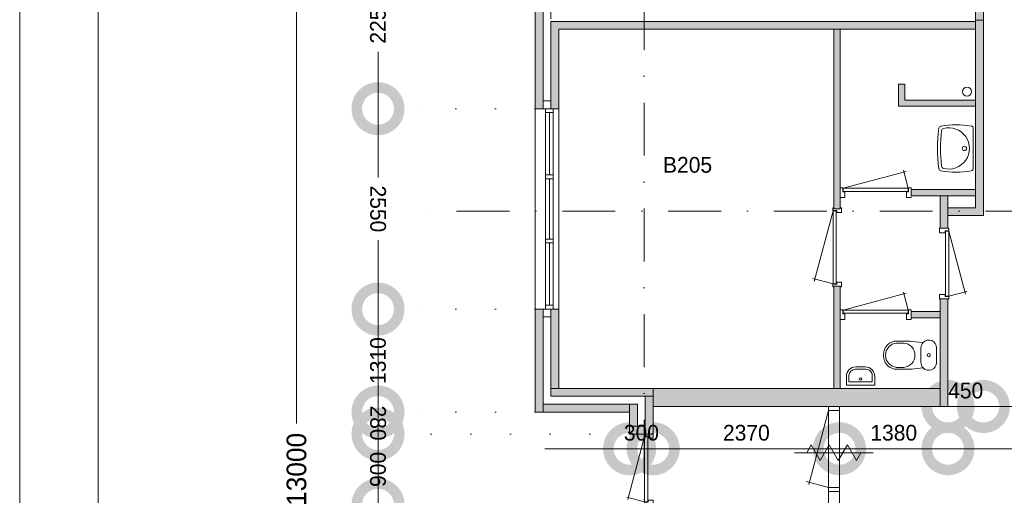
# Model space of a CAD drawing. Header units: millimetres. Extents: x -8493 to 75607, y -19302 to 56340.
# Tile 14 of 40: x -8493 to 4031, y 9078 to 15130. Entities that reach past the tile are written whole.
import ezdxf
from ezdxf.enums import TextEntityAlignment as Align

# ---------------------------------------------------------------- set-up
doc = ezdxf.new("R2010")
doc.units = ezdxf.units.MM
doc.header["$PDMODE"] = 3
doc.header["$PDSIZE"] = 1
doc.linetypes.add('DGN1', pattern=[504.6, 0, -504.6])
doc.linetypes.add('DGN4', pattern=[1345.6, 672.8, -336.4, 0, -336.4])
for name, color, linetype in [('1', 7, 'Continuous'), ('12', 7, 'Continuous'), ('16', 7, 'Continuous'), ('17', 7, 'Continuous'), ('30', 7, 'Continuous'), ('31', 7, 'Continuous'), ('32', 7, 'Continuous'), ('33', 7, 'Continuous'), ('40', 7, 'Continuous'), ('48', 7, 'Continuous'), ('56', 7, 'Continuous'), ('58', 7, 'Continuous'), ('62', 7, 'Continuous')]:
    doc.layers.add(name, color=color, linetype=linetype)
doc.styles.add('dgn003', font='dgn003.shx')
doc.styles.get("Standard").update_dxf_attribs({"font": 'arial.ttf'})
doc.dimstyles.get("Standard").update_dxf_attribs({"dimtxt": 0.18, "dimasz": 0.18, "dimexe": 0.18, "dimexo": 0.0625, "dimgap": 0.09, "dimtad": 0, "dimtih": 1, "dimtoh": 1, "dimdec": 4, "dimzin": 0, "dimdsep": 46, "dimtxsty": 'Standard', "dimcen": 0.09, "dimadec": 0, "dimazin": 0, "dimtfac": 1, "dimtdec": 4, "dimtofl": 0, "dimtmove": 0, "dimatfit": 3, "dimfxl": 1, "dimtolj": 1, "dimtzin": 0, "dimarcsym": 0})

# ---------------------------------------------------------------- blocks, each defined once
blk = doc.blocks.new('_Open30')
at = {"color": 0, "linetype": 'ByBlock', "lineweight": -2}
for p, q in [((-1, 0.268), (0, 0)), ((0, 0), (-1, -0.268)), ((0, 0), (-1, 0))]:
    blk.add_line(p, q, dxfattribs=at)
blk = doc.blocks.new('*D3847')
at = {"layer": '58', "color": 92, "linetype": 'Continuous', "lineweight": 0, "transparency": 16777216}
for p, q in [((-4721, 15908), (-5096, 15908)), ((-4721, 2908), (-5096, 2908))]:
    blk.add_line(p, q, dxfattribs=at)
at = {"layer": '58', "color": 3, "linetype": 'Continuous', "lineweight": 0, "transparency": 16777216}
for p, q in [((-4971, 15533), (-4971, 9991)), ((-4971, 3283), (-4971, 8825))]:
    blk.add_line(p, q, dxfattribs=at)
at = {"layer": 'Defpoints', "color": 0, "linetype": 'Continuous', "transparency": 16777216}
for p in [(-1935, 15908), (-4971, 2908), (-1935, 2908)]:
    blk.add_point(p, dxfattribs=at)
at = {"layer": '58', "color": 3, "linetype": 'Continuous', "lineweight": 0, "transparency": 16777216, "xscale": 375, "yscale": 375, "zscale": 375}
for p, rotation in [((-4971, 15908), 90), ((-4971, 2908), 270)]:
    blk.add_blockref('_Open30', p, dxfattribs=dict(at, rotation=rotation))
at = {"layer": '58', "color": 3, "linetype": 'Continuous', "lineweight": 0, "transparency": 16777216, "insert": (-4971, 9408), "char_height": 250, "attachment_point": 5, "rotation": 90, "style": 'dgn003'}
blk.add_mtext('\\A1;13000', dxfattribs=at)
blk = doc.blocks.new('WT0151')
at = {"layer": '40', "color": 7, "linetype": 'Continuous', "lineweight": 0}
blk.add_line((-20, 253), (-20, -253), dxfattribs=at)
blk.add_circle((-133, 0), 28.1, dxfattribs=at)
for centre, radius, start, end in [((1669, 0), 2144, 173.1425, 186.8575), ((-426, 252), 33, 100.3455, 173.1425), ((-236, -766), 1068, 79.7983, 100.5514), ((-392, 222), 33, 105.1333, 173.9582), ((-332, 0), 263, 254.8667, 105.1333), ((-53, 253), 33, 0, 79.9973), ((1707, 0), 2144, 173.9582, 186.0418), ((-392, -222), 33, 186.0418, 254.8667), ((-426, -252), 33, 186.8575, 259.6545), ((-236, 766), 1068, 259.4486, 280.2017), ((-53, -253), 33, 280.0027, 0)]:
    blk.add_arc(centre, radius, start, end, dxfattribs=at)
blk = doc.blocks.new('830R10154')
at = {"layer": '33', "color": 1, "linetype": 'Continuous', "lineweight": 0}
for p, q in [((108, 868), (322.82, 66.28)), ((108, 38), (336.87, 99.32))]:
    blk.add_line(p, q, dxfattribs=at)
at = {"layer": '33', "color": 92, "linetype": 'Continuous', "lineweight": 13, "true_color": 0x00e100, "flags": 128}
for points in [[(100, 906), (111, 906), (111, 871), (61, 871), (61, 846), (-11, 846), (-11, 906), (0, 906)], [(100, 0), (111, 0), (111, 35), (61, 35), (61, 60), (-11, 60), (-11, 0), (0, 0)]]:
    blk.add_lwpolyline(points, dxfattribs=at)
at = {"layer": '33', "color": 2, "linetype": 'Continuous', "lineweight": 13, "true_color": 0xf0f000, "flags": 128}
blk.add_lwpolyline([(108, 868), (108, 38), (68, 38), (68, 868), (108, 868)], dxfattribs=at)
blk = doc.blocks.new('CLOS0251')
at = {"layer": '40', "color": 7, "linetype": 'Continuous', "lineweight": 0}
for p, q in [((-528, 155), (-436, 155)), ((-670, 1), (-670, -1)), ((-220, 92), (-220, -93)), ((-528, -155), (-436, -155))]:
    blk.add_line(p, q, dxfattribs=at)
at = {"layer": '40', "color": 7, "linetype": 'Continuous', "lineweight": 0, "flags": 128}
for points in [[(-338, 176), (-192, 162), (-192, 162, -0.674333), (-20, 92), (-20, 92), (-20, -93), (-20, -93, -0.674333), (-192, -162), (-192, -162), (-338, -176), (-338, -176, -0.023285), (-431, -180), (-431, -180), (-525, -180), (-525, -180, -0.414214), (-695, -10), (-695, -10), (-695, 10), (-695, 10, -0.414214), (-525, 180), (-525, 180), (-431, 180), (-431, 180, -0.023285), (-338, 176)], [(-528, -155, -0.917521), (-528, 155)], [(-437, 155, -0.917514), (-437, -155)]]:
    blk.add_lwpolyline(points, format="xyb", dxfattribs=at)
at = {"layer": '40', "color": 7, "linetype": 'Continuous', "lineweight": 0}
blk.add_circle((-120, 0), 20, dxfattribs=at)
for centre, start, end in [((-120, 92), 135.9727, 180), ((-120, -93), 180, 224.0273)]:
    blk.add_arc(centre, 100, start, end, dxfattribs=at)
blk = doc.blocks.new('FT0151')
at = {"layer": '40', "color": 7, "linetype": 'Continuous', "lineweight": 0}
for p, q in [((-149, 65), (-149, 144)), ((180, 135), (180, 20)), ((180, 20), (-180, 20)), ((149, 65), (-149, 65))]:
    blk.add_line(p, q, dxfattribs=at)
at = {"layer": '40', "color": 7, "linetype": 'Continuous', "lineweight": 0, "flags": 128}
for points in [[(-60, 255), (60, 255)], [(-180, 20), (-180, 135)], [(-69, 224), (69, 224)], [(149, 144), (149, 65)]]:
    blk.add_lwpolyline(points, dxfattribs=at)
for points in [[(60, 255, -0.414214), (180, 135)], [(69, 224, -0.414214), (149, 144)]]:
    blk.add_lwpolyline(points, format="xyb", dxfattribs=at)
at = {"layer": '40', "color": 7, "linetype": 'Continuous', "lineweight": 0}
blk.add_circle((-1, 101), 15.1, dxfattribs=at)
for centre, radius in [((-60, 135), 120), ((-69, 144), 80)]:
    blk.add_arc(centre, radius, 90, 180, dxfattribs=at)
blk = doc.blocks.new('830R10155')
at = {"layer": '33', "color": 1, "linetype": 'Continuous', "lineweight": 0}
for p, q in [((-868, 108), (-66.28, 322.82)), ((-38, 108), (-99.32, 336.87))]:
    blk.add_line(p, q, dxfattribs=at)
at = {"layer": '33', "color": 92, "linetype": 'Continuous', "lineweight": 13, "true_color": 0x00e100, "flags": 128}
for points in [[(-906, 100), (-906, 111), (-871, 111), (-871, 61), (-846, 61), (-846, -11), (-906, -11), (-906, 0)], [(0, 100), (0, 111), (-35, 111), (-35, 61), (-60, 61), (-60, -11), (0, -11), (0, 0)]]:
    blk.add_lwpolyline(points, dxfattribs=at)
at = {"layer": '33', "color": 2, "linetype": 'Continuous', "lineweight": 13, "true_color": 0xf0f000, "flags": 128}
blk.add_lwpolyline([(-868, 108), (-38, 108), (-38, 68), (-868, 68), (-868, 108)], dxfattribs=at)
blk = doc.blocks.new('830R10156')
at = {"layer": '33', "color": 1, "linetype": 'Continuous', "lineweight": 0}
for p, q in [((-868, 108), (-66.28, 322.82)), ((-38, 108), (-99.32, 336.87))]:
    blk.add_line(p, q, dxfattribs=at)
at = {"layer": '33', "color": 92, "linetype": 'Continuous', "lineweight": 13, "true_color": 0x00e100, "flags": 128}
for points in [[(-906, 100), (-906, 111), (-871, 111), (-871, 61), (-846, 61), (-846, -11), (-906, -11), (-906, 0)], [(0, 100), (0, 111), (-35, 111), (-35, 61), (-60, 61), (-60, -11), (0, -11), (0, 0)]]:
    blk.add_lwpolyline(points, dxfattribs=at)
at = {"layer": '33', "color": 2, "linetype": 'Continuous', "lineweight": 13, "true_color": 0xf0f000, "flags": 128}
blk.add_lwpolyline([(-868, 108), (-38, 108), (-38, 68), (-868, 68), (-868, 108)], dxfattribs=at)
blk = doc.blocks.new('930L0952')
at = {"layer": '33', "color": 1, "linetype": 'Continuous', "lineweight": 0}
for p, q in [((-98, -38), (-338.7, -936.31)), ((-98, -968), (-353.44, -899.56))]:
    blk.add_line(p, q, dxfattribs=at)
at = {"layer": '33', "color": 92, "linetype": 'Continuous', "lineweight": 13, "true_color": 0x00e100, "flags": 128}
for points in [[(-90, 0), (-101, 0), (-101, -35), (-51, -35), (-51, -60), (11, -60), (11, 0), (0, 0)], [(-90, -1006), (-101, -1006), (-101, -971), (-51, -971), (-51, -946), (11, -946), (11, -1006), (0, -1006)]]:
    blk.add_lwpolyline(points, dxfattribs=at)
at = {"layer": '33', "color": 2, "linetype": 'Continuous', "lineweight": 13, "true_color": 0xf0f000, "flags": 128}
blk.add_lwpolyline([(-98, -968), (-98, -38), (-58, -38), (-58, -968), (-98, -968)], dxfattribs=at)
blk = doc.blocks.new('830L091')
at = {"layer": '33', "color": 1, "linetype": 'Continuous', "lineweight": 0}
for p, q in [((-98, -38), (-312.82, -839.72)), ((-98, -868), (-323.91, -807.47))]:
    blk.add_line(p, q, dxfattribs=at)
at = {"layer": '33', "color": 92, "linetype": 'Continuous', "lineweight": 13, "true_color": 0x00e100, "flags": 128}
for points in [[(-90, 0), (-101, 0), (-101, -35), (-51, -35), (-51, -60), (11, -60), (11, 0), (0, 0)], [(-90, -906), (-101, -906), (-101, -871), (-51, -871), (-51, -846), (11, -846), (11, -906), (0, -906)]]:
    blk.add_lwpolyline(points, dxfattribs=at)
at = {"layer": '33', "color": 2, "linetype": 'Continuous', "lineweight": 13, "true_color": 0xf0f000, "flags": 128}
blk.add_lwpolyline([(-98, -38), (-98, -868), (-58, -868), (-58, -38), (-98, -38)], dxfattribs=at)
blk = doc.blocks.new('A1')
at = {"layer": '1', "color": 1, "linetype": 'Continuous', "lineweight": 0}
blk.add_line((0, 59400), (0, 0), dxfattribs=at)
at = {"layer": '1', "color": 52, "linetype": 'Continuous', "lineweight": 0, "true_color": 0xc3c300, "flags": 128}
blk.add_lwpolyline([(1000, 1000), (83100, 1000), (83100, 58400), (1000, 58400), (1000, 1000)], dxfattribs=at)
blk = doc.blocks.new('_DotSmall')
at = {"color": 0, "linetype": 'ByBlock', "const_width": 0.5}
blk.add_lwpolyline([(-0.0625, 0, 1), (0.0625, 0, 1)], format="xyb", close=True, dxfattribs=at)
blk = doc.blocks.new('*D3698')
at = {"layer": '58', "color": 3, "linetype": 'Continuous', "lineweight": 0, "transparency": 16777216}
for p, q in [((-3935.24, 8957.77), (-3935.24, 6331.610382)), ((-3935.24, 2907.77), (-3935.24, 5533.929618))]:
    blk.add_line(p, q, dxfattribs=at)
at = {"layer": 'Defpoints', "color": 0, "linetype": 'Continuous', "transparency": 16777216}
for p in [(-525.86, 8957.77), (-3935.24, 2907.77), (-525.86, 2907.77)]:
    blk.add_point(p, dxfattribs=at)
at = {"layer": '58', "color": 3, "linetype": 'Continuous', "lineweight": 0, "transparency": 16777216, "xscale": 1080, "yscale": 1080, "zscale": 1080}
for p, rotation in [((-3935.24, 8957.77), 90), ((-3935.24, 2907.77), 270)]:
    blk.add_blockref('_DotSmall', p, dxfattribs=dict(at, rotation=rotation))
at = {"layer": '58', "color": 3, "linetype": 'Continuous', "lineweight": 0, "transparency": 16777216, "insert": (-3935.24, 5932.77), "char_height": 200, "attachment_point": 5, "rotation": 90, "style": 'dgn003'}
blk.add_mtext('\\A1;6050', dxfattribs=at)
blk = doc.blocks.new('*D3699')
at = {"layer": '58', "color": 3, "linetype": 'Continuous', "lineweight": 0, "transparency": 16777216}
for p, q in [((-3935, 11448), (-3935, 11182)), ((-3935, 10138), (-3935, 10404))]:
    blk.add_line(p, q, dxfattribs=at)
at = {"layer": 'Defpoints', "color": 0, "linetype": 'Continuous', "transparency": 16777216}
for p in [(-2243, 11448), (-3935, 10138), (-2243, 10138)]:
    blk.add_point(p, dxfattribs=at)
at = {"layer": '58', "color": 3, "linetype": 'Continuous', "lineweight": 0, "transparency": 16777216, "xscale": 1080, "yscale": 1080, "zscale": 1080}
for p, rotation in [((-3935, 11448), 90), ((-3935, 10138), 270)]:
    blk.add_blockref('_DotSmall', p, dxfattribs=dict(at, rotation=rotation))
at = {"layer": '58', "color": 3, "linetype": 'Continuous', "lineweight": 0, "transparency": 16777216, "insert": (-3935, 10793), "char_height": 200, "attachment_point": 5, "rotation": 90, "style": 'dgn003'}
blk.add_mtext('\\A1;1310', dxfattribs=at)
blk = doc.blocks.new('*D3700')
at = {"layer": '58', "color": 3, "linetype": 'Continuous', "lineweight": 0, "transparency": 16777216}
for p, q in [((-3935.24, 13997.77), (-3935.24, 13122.77)), ((-3935.24, 11447.77), (-3935.24, 12322.77))]:
    blk.add_line(p, q, dxfattribs=at)
at = {"layer": 'Defpoints', "color": 0, "linetype": 'Continuous', "transparency": 16777216}
for p in [(-3935.24, 13997.77), (-1935.24, 13997.77), (-1935.24, 11447.77)]:
    blk.add_point(p, dxfattribs=at)
at = {"layer": '58', "color": 3, "linetype": 'Continuous', "lineweight": 0, "transparency": 16777216, "xscale": 1080, "yscale": 1080, "zscale": 1080}
for p, rotation in [((-3935.24, 13997.77), 90), ((-3935.24, 11447.77), 270)]:
    blk.add_blockref('_DotSmall', p, dxfattribs=dict(at, rotation=rotation))
at = {"layer": '58', "color": 3, "linetype": 'Continuous', "lineweight": 0, "transparency": 16777216, "insert": (-3935.24, 12722.77), "char_height": 200, "attachment_point": 5, "rotation": 270, "style": 'dgn003'}
blk.add_mtext('\\A1;2550', dxfattribs=at)
blk = doc.blocks.new('*D3701')
at = {"layer": '58', "color": 3, "linetype": 'Continuous', "lineweight": 0, "transparency": 16777216}
for p, q in [((-3935.24, 16247.77), (-3935.24, 15522.77)), ((-3935.24, 13997.77), (-3935.24, 14722.77))]:
    blk.add_line(p, q, dxfattribs=at)
at = {"layer": 'Defpoints', "color": 0, "linetype": 'Continuous', "transparency": 16777216}
for p in [(-1935.24, 16247.77), (-3935.24, 13997.77), (-1935.24, 13997.77)]:
    blk.add_point(p, dxfattribs=at)
at = {"layer": '58', "color": 3, "linetype": 'Continuous', "lineweight": 0, "transparency": 16777216, "xscale": 1080, "yscale": 1080, "zscale": 1080}
for p, rotation in [((-3935.24, 16247.77), 90), ((-3935.24, 13997.77), 270)]:
    blk.add_blockref('_DotSmall', p, dxfattribs=dict(at, rotation=rotation))
at = {"layer": '58', "color": 3, "linetype": 'Continuous', "lineweight": 0, "transparency": 16777216, "insert": (-3935.24, 15122.77), "char_height": 200, "attachment_point": 5, "rotation": 90, "style": 'dgn003'}
blk.add_mtext('\\A1;2250', dxfattribs=at)
blk = doc.blocks.new('*D3771')
at = {"layer": '58', "color": 3, "linetype": 'Continuous', "lineweight": 0, "transparency": 16777216}
for p, q in [((-735, 9671), (-1815, 9671)), ((-735, 9671), (-435, 9671)), ((-435, 9671), (645, 9671))]:
    blk.add_line(p, q, dxfattribs=at)
at = {"layer": 'Defpoints', "color": 0, "linetype": 'Continuous', "transparency": 16777216}
for p in [(-435, 9671), (-735, 9336), (-435, 9336)]:
    blk.add_point(p, dxfattribs=at)
at = {"layer": '58', "color": 3, "linetype": 'Continuous', "lineweight": 0, "transparency": 16777216, "xscale": 1080, "yscale": 1080, "zscale": 1080}
blk.add_blockref('_DotSmall', (-735, 9671), dxfattribs=at)
at = {"layer": '58', "color": 3, "linetype": 'Continuous', "lineweight": 0, "transparency": 16777216, "xscale": 1080, "yscale": 1080, "zscale": 1080, "rotation": 180}
blk.add_blockref('_DotSmall', (-435, 9671), dxfattribs=at)
at = {"layer": '58', "color": 3, "linetype": 'Continuous', "lineweight": 0, "transparency": 16777216, "insert": (-585, 9873), "char_height": 200, "attachment_point": 5, "style": 'dgn003'}
blk.add_mtext('\\A1;300', dxfattribs=at)
blk = doc.blocks.new('*D3772')
at = {"layer": '58', "color": 3, "linetype": 'Continuous', "lineweight": 0, "transparency": 16777216}
blk.add_line((1935, 9671), (-435, 9671), dxfattribs=at)
at = {"layer": 'Defpoints', "color": 0, "linetype": 'Continuous', "transparency": 16777216}
for p in [(-435, 9671), (-435, 8986), (1935, 8986)]:
    blk.add_point(p, dxfattribs=at)
at = {"layer": '58', "color": 3, "linetype": 'Continuous', "lineweight": 0, "transparency": 16777216, "xscale": 1080, "yscale": 1080, "zscale": 1080, "rotation": 180}
blk.add_blockref('_DotSmall', (-435, 9671), dxfattribs=at)
at = {"layer": '58', "color": 3, "linetype": 'Continuous', "lineweight": 0, "transparency": 16777216, "xscale": 1080, "yscale": 1080, "zscale": 1080}
blk.add_blockref('_DotSmall', (1935, 9671), dxfattribs=at)
at = {"layer": '58', "color": 3, "linetype": 'Continuous', "lineweight": 0, "transparency": 16777216, "insert": (750, 9873), "char_height": 200, "attachment_point": 5, "style": 'dgn003'}
blk.add_mtext('\\A1;2370', dxfattribs=at)
blk = doc.blocks.new('*D3773')
at = {"layer": '58', "color": 3, "linetype": 'Continuous', "lineweight": 0, "transparency": 16777216}
blk.add_line((3315, 9671), (1935, 9671), dxfattribs=at)
at = {"layer": 'Defpoints', "color": 0, "linetype": 'Continuous', "transparency": 16777216}
for p in [(1935, 10586), (3315, 10586), (1935, 9671)]:
    blk.add_point(p, dxfattribs=at)
at = {"layer": '58', "color": 3, "linetype": 'Continuous', "lineweight": 0, "transparency": 16777216, "xscale": 1080, "yscale": 1080, "zscale": 1080, "rotation": 180}
blk.add_blockref('_DotSmall', (1935, 9671), dxfattribs=at)
at = {"layer": '58', "color": 3, "linetype": 'Continuous', "lineweight": 0, "transparency": 16777216, "xscale": 1080, "yscale": 1080, "zscale": 1080}
blk.add_blockref('_DotSmall', (3315, 9671), dxfattribs=at)
at = {"layer": '58', "color": 3, "linetype": 'Continuous', "lineweight": 0, "transparency": 16777216, "insert": (2625, 9873), "char_height": 200, "attachment_point": 5, "style": 'dgn003'}
blk.add_mtext('\\A1;1380', dxfattribs=at)
blk = doc.blocks.new('*D3774')
at = {"layer": '58', "color": 3, "linetype": 'Continuous', "lineweight": 0, "transparency": 16777216}
blk.add_line((5815, 9671), (3315, 9671), dxfattribs=at)
at = {"layer": 'Defpoints', "color": 0, "linetype": 'Continuous', "transparency": 16777216}
for p in [(3315, 10586), (5815, 10586), (3315, 9671)]:
    blk.add_point(p, dxfattribs=at)
at = {"layer": '58', "color": 3, "linetype": 'Continuous', "lineweight": 0, "transparency": 16777216, "xscale": 1080, "yscale": 1080, "zscale": 1080, "rotation": 180}
blk.add_blockref('_DotSmall', (3315, 9671), dxfattribs=at)
at = {"layer": '58', "color": 3, "linetype": 'Continuous', "lineweight": 0, "transparency": 16777216, "xscale": 1080, "yscale": 1080, "zscale": 1080}
blk.add_blockref('_DotSmall', (5815, 9671), dxfattribs=at)
at = {"layer": '58', "color": 3, "linetype": 'Continuous', "lineweight": 0, "transparency": 16777216, "insert": (4565, 9873), "char_height": 200, "attachment_point": 5, "style": 'dgn003'}
blk.add_mtext('\\A1;2500', dxfattribs=at)
blk = doc.blocks.new('*D3775')
at = {"layer": '58', "color": 3, "linetype": 'Continuous', "lineweight": 0, "transparency": 16777216}
for p, q in [((3315, 10208), (2235, 10208)), ((3315, 10208), (3765, 10208)), ((3765, 10208), (4845, 10208))]:
    blk.add_line(p, q, dxfattribs=at)
at = {"layer": 'Defpoints', "color": 0, "linetype": 'Continuous', "transparency": 16777216}
for p in [(3315, 12638), (3765, 12638), (3765, 10208)]:
    blk.add_point(p, dxfattribs=at)
at = {"layer": '58', "color": 3, "linetype": 'Continuous', "lineweight": 0, "transparency": 16777216, "xscale": 1080, "yscale": 1080, "zscale": 1080}
blk.add_blockref('_DotSmall', (3315, 10208), dxfattribs=at)
at = {"layer": '58', "color": 3, "linetype": 'Continuous', "lineweight": 0, "transparency": 16777216, "xscale": 1080, "yscale": 1080, "zscale": 1080, "rotation": 180}
blk.add_blockref('_DotSmall', (3765, 10208), dxfattribs=at)
at = {"layer": '58', "color": 3, "linetype": 'Continuous', "lineweight": 0, "transparency": 16777216, "insert": (3540, 10410), "char_height": 200, "attachment_point": 5, "style": 'dgn003'}
blk.add_mtext('\\A1;450', dxfattribs=at)
blk = doc.blocks.new('*D3776')
at = {"layer": '58', "color": 3, "linetype": 'Continuous', "lineweight": 0, "transparency": 16777216}
blk.add_line((5365, 10208), (3765, 10208), dxfattribs=at)
at = {"layer": 'Defpoints', "color": 0, "linetype": 'Continuous', "transparency": 16777216}
for p in [(3765, 12638), (5365, 12638), (3765, 10208)]:
    blk.add_point(p, dxfattribs=at)
at = {"layer": '58', "color": 3, "linetype": 'Continuous', "lineweight": 0, "transparency": 16777216, "xscale": 1080, "yscale": 1080, "zscale": 1080, "rotation": 180}
blk.add_blockref('_DotSmall', (3765, 10208), dxfattribs=at)
at = {"layer": '58', "color": 3, "linetype": 'Continuous', "lineweight": 0, "transparency": 16777216, "xscale": 1080, "yscale": 1080, "zscale": 1080}
blk.add_blockref('_DotSmall', (5365, 10208), dxfattribs=at)
at = {"layer": '58', "color": 3, "linetype": 'Continuous', "lineweight": 0, "transparency": 16777216, "insert": (4565, 10410), "char_height": 200, "attachment_point": 5, "style": 'dgn003'}
blk.add_mtext('\\A1;1600', dxfattribs=at)
blk = doc.blocks.new('*D3787')
at = {"layer": '58', "color": 3, "linetype": 'Continuous', "lineweight": 0, "transparency": 16777216}
for p, q in [((-3935, 9858), (-3935, 9728)), ((-3935, 8958), (-3935, 9087))]:
    blk.add_line(p, q, dxfattribs=at)
at = {"layer": 'Defpoints', "color": 0, "linetype": 'Continuous', "transparency": 16777216}
for p in [(-3209, 9858), (-3935, 8958), (-3209, 8958)]:
    blk.add_point(p, dxfattribs=at)
at = {"layer": '58', "color": 3, "linetype": 'Continuous', "lineweight": 0, "transparency": 16777216, "xscale": 1080, "yscale": 1080, "zscale": 1080}
for p, rotation in [((-3935, 9858), 90), ((-3935, 8958), 270)]:
    blk.add_blockref('_DotSmall', p, dxfattribs=dict(at, rotation=rotation))
at = {"layer": '58', "color": 3, "linetype": 'Continuous', "lineweight": 0, "transparency": 16777216, "insert": (-3935, 9408), "char_height": 200, "attachment_point": 5, "rotation": 90, "style": 'dgn003'}
blk.add_mtext('\\A1;900', dxfattribs=at)
blk = doc.blocks.new('*D3788')
at = {"layer": '58', "color": 3, "linetype": 'Continuous', "lineweight": 0, "transparency": 16777216}
for p, q in [((-3935.24, 10137.77), (-3935.24, 11217.77)), ((-3935.24, 9857.77), (-3935.24, 10137.77)), ((-3935.24, 9857.77), (-3935.24, 8777.77))]:
    blk.add_line(p, q, dxfattribs=at)
at = {"layer": 'Defpoints', "color": 0, "linetype": 'Continuous', "transparency": 16777216}
for p in [(-3935.24, 10137.77), (-3508.14, 10137.77), (-3508.14, 9857.77)]:
    blk.add_point(p, dxfattribs=at)
at = {"layer": '58', "color": 3, "linetype": 'Continuous', "lineweight": 0, "transparency": 16777216, "xscale": 1080, "yscale": 1080, "zscale": 1080}
for p, rotation in [((-3935.24, 10137.77), 270), ((-3935.24, 9857.77), 90)]:
    blk.add_blockref('_DotSmall', p, dxfattribs=dict(at, rotation=rotation))
at = {"layer": '58', "color": 3, "linetype": 'Continuous', "lineweight": 0, "transparency": 16777216, "insert": (-3935.24, 9997.77), "char_height": 200, "attachment_point": 5, "rotation": 270, "style": 'dgn003'}
blk.add_mtext('\\A1;280', dxfattribs=at)
blk = doc.blocks.new('79B1036')
at = {"layer": '12', "color": 7, "linetype": 'Continuous', "lineweight": 0}
blk.add_line((500.48, 0), (-500.5, 0), dxfattribs=at)
at = {"layer": '12', "color": 92, "linetype": 'Continuous', "lineweight": 0, "true_color": 0x00e100}
for p, q in [((-343.72, 0), (-285.98, 100.02)), ((-285.98, 100.02), (-171.88, -97.62)), ((-171.88, -97.62), (-57.68, 100.18)), ((-57.68, 100.18), (58, -100.18)), ((58, -100.18), (173.68, 100.18)), ((173.68, 100.18), (287.88, -97.62)), ((287.88, -97.62), (344.24, 0))]:
    blk.add_line(p, q, dxfattribs=at)

msp = doc.modelspace()

# ---------------------------------------------------------------- hatches: boundary and pattern name
at = {"layer": '16'}
for points in [[(-1935.24, 11447.77), (-1835.24, 11447.77), (-1835.24, 10137.77), (-1935.24, 10137.77)], [(-535.24, 10337.77), (-435.24, 10337.77), (-435.24, 9857.77), (-535.24, 9857.77)], [(-735.24, 10137.77), (-1835.24, 10137.77), (-1835.24, 10237.77), (-735.24, 10237.77)], [(-735.24, 9957.77), (-635.24, 9957.77), (-635.24, 10237.77), (-735.24, 10237.77)], [(-535.24, 9957.77), (-735.24, 9957.77), (-735.24, 9857.77), (-535.24, 9857.77)]]:
    msp.add_hatch(color=7, dxfattribs=at).paths.add_polyline_path(points)
at = {"layer": '62'}
for color, points in [(7, [(3764.76, 15122.77), (3664.76, 15122.77), (3664.76, 17507.77), (3314.76, 17507.77), (3314.76, 17607.77), (3764.76, 17607.77)]), (7, [(-1835.24, 16247.77), (-1835.24, 13997.77), (-1935.24, 13997.77), (-1935.24, 16247.77)]), (9, [(-1735.24, 13997.77), (-1635.24, 13997.77), (-1635.24, 15007.77), (3664.76, 15007.77), (3664.76, 15107.77), (-1735.24, 15107.77)]), (7, [(3764.76, 15122.77), (3664.76, 15122.77), (3664.76, 12737.77), (3314.76, 12737.77), (3314.76, 12637.77), (3764.76, 12637.77)]), (9, [(1944.76, 15007.77), (1944.76, 12722.77), (1864.76, 12722.77), (1864.76, 15007.77)]), (9, [(2764.76, 14307.77), (2684.76, 14307.77), (2684.76, 14027.77), (3664.76, 14027.77), (3664.76, 14107.77), (2764.76, 14107.77)]), (9, [(2844.76, 12967.77), (2844.76, 12887.77), (3664.76, 12887.77), (3664.76, 12967.77)]), (7, [(3214.76, 12887.77), (3214.76, 12477.77), (3314.76, 12477.77), (3314.76, 12887.77)]), (9, [(1944.76, 11737.77), (1944.76, 10437.77), (1864.76, 10437.77), (1864.76, 11737.77)]), (7, [(3214.76, 11577.77), (3214.76, 10207.77), (3314.76, 10207.77), (3314.76, 11577.77)]), (9, [(-1735.24, 11447.77), (-1635.24, 11447.77), (-1635.24, 10437.77), (-1735.24, 10437.77)]), (9, [(2844.76, 11417.77), (2844.76, 11337.77), (3214.76, 11337.77), (3214.76, 11417.77)]), (9, [(-435.24, 10437.77), (-1735.24, 10437.77), (-1735.24, 10337.77), (-435.24, 10337.77)]), (9, [(-435.24, 10437.77), (3214.76, 10437.77), (3214.76, 10207.77), (-435.24, 10207.77)])]:
    msp.add_hatch(color=color, dxfattribs=at).paths.add_polyline_path(points)

# ---------------------------------------------------------------- linework, layer by layer
at = {"layer": '16', "color": 92, "linetype": 'Continuous', "lineweight": 0, "true_color": 0x00e100}
for p, q in [((-1635.24, 11447.77), (-1935.24, 11447.77)), ((-435.24, 10437.77), (-1635.24, 10437.77)), ((-735.24, 10137.77), (-1935.24, 10137.77)), ((-435.24, 9857.77), (-735.24, 9857.77))]:
    msp.add_line(p, q, dxfattribs=at)
at = {"layer": '16', "color": 92, "linetype": 'Continuous', "lineweight": 0, "true_color": 0x00e100, "flags": 128}
for points in [[(3764.76, 15122.77), (3764.76, 17607.77), (3314.76, 17607.77), (3314.76, 17507.77), (3664.76, 17507.77), (3664.76, 15122.77), (3764.76, 15122.77)], [(-1635.24, 15007.77), (-1635.24, 13997.77), (-1935.24, 13997.77), (-1935.24, 16247.77), (-1635.24, 16247.77), (-1635.24, 15237.77)], [(-1735.24, 15107.77), (-1735.24, 14097.77), (-1835.24, 14097.77), (-1835.24, 16147.77), (-1735.24, 16147.77), (-1735.24, 15137.77)], [(3764.76, 15122.77), (3764.76, 12637.77), (3314.76, 12637.77), (3314.76, 12737.77), (3664.76, 12737.77), (3664.76, 15122.77), (3764.76, 15122.77)], [(1944.76, 12722.77), (1944.76, 15007.77), (1864.76, 15007.77), (1864.76, 12722.77), (1944.76, 12722.77)], [(3664.76, 14107.77), (2764.76, 14107.77), (2764.76, 14307.77), (2684.76, 14307.77), (2684.76, 14027.77), (3664.76, 14027.77), (3664.76, 14107.77)], [(3664.76, 12967.77), (3664.76, 12887.77), (2844.76, 12887.77), (2844.76, 12967.77), (3664.76, 12967.77)], [(3314.76, 12887.77), (3314.76, 12477.77), (3214.76, 12477.77), (3214.76, 12887.77), (3314.76, 12887.77)], [(1944.76, 10437.77), (1944.76, 11737.77), (1864.76, 11737.77), (1864.76, 10437.77), (1944.76, 10437.77)], [(3314.76, 11577.77), (3314.76, 10207.77), (3214.76, 10207.77), (3214.76, 11577.77), (3314.76, 11577.77)], [(-1935.24, 10137.77), (-1935.24, 11447.77)], [(-1635.24, 10437.77), (-1635.24, 11447.77)], [(3214.76, 11417.77), (3214.76, 11337.77), (2844.76, 11337.77), (2844.76, 11417.77), (3214.76, 11417.77)], [(-1835.24, 11347.77), (-1735.24, 11347.77), (-1735.24, 10337.77), (-535.24, 10337.77), (-535.24, 9957.77), (-635.24, 9957.77), (-635.24, 10237.77), (-1835.24, 10237.77), (-1835.24, 11347.77)], [(-435.24, 9857.77), (-435.24, 10437.77)], [(-735.24, 9857.77), (-735.24, 10137.77)]]:
    msp.add_lwpolyline(points, dxfattribs=at)
at = {"layer": '16', "color": 7, "linetype": 'Continuous', "lineweight": 0, "flags": 128}
for points in [[(-1935.24, 11447.77), (-1835.24, 11447.77), (-1835.24, 10137.77), (-1935.24, 10137.77), (-1935.24, 11447.77)], [(-535.24, 10337.77), (-435.24, 10337.77), (-435.24, 9857.77), (-535.24, 9857.77), (-535.24, 10337.77)], [(-735.24, 10137.77), (-1835.24, 10137.77), (-1835.24, 10237.77), (-735.24, 10237.77), (-735.24, 10137.77)], [(-735.24, 9957.77), (-635.24, 9957.77), (-635.24, 10237.77), (-735.24, 10237.77), (-735.24, 9957.77)], [(-535.24, 9957.77), (-735.24, 9957.77), (-735.24, 9857.77), (-535.24, 9857.77), (-535.24, 9957.77)]]:
    msp.add_lwpolyline(points, dxfattribs=at)
at = {"layer": '17', "color": 92, "linetype": 'Continuous', "lineweight": 0, "true_color": 0x00e100, "flags": 128}
for points in [[(-1635.24, 15007.77), (3664.76, 15007.77), (3664.76, 15107.77), (-1735.24, 15107.77)], [(3214.76, 10437.77), (-435.24, 10437.77), (-435.24, 10207.77), (3214.76, 10207.77), (3214.76, 10437.77)]]:
    msp.add_lwpolyline(points, dxfattribs=at)
at = {"layer": '30', "color": 3, "linetype": 'Continuous', "lineweight": 0}
for p, q in [((-1735.24, 14097.77), (-1835.24, 14097.77)), ((-1935.24, 13997.77), (-1935.24, 11447.77)), ((-1635.24, 13997.77), (-1635.24, 11447.77))]:
    msp.add_line(p, q, dxfattribs=at)
at = {"layer": '31', "color": 3, "linetype": 'Continuous', "lineweight": 0}
for p, q in [((1794.76, 8607.77), (1794.76, 10207.77)), ((1934.76, 8607.77), (1934.76, 10207.77))]:
    msp.add_line(p, q, dxfattribs=at)
at = {"layer": '32', "color": 3, "linetype": 'Continuous', "lineweight": 0}
for p, q in [((-1805.24, 11497.77), (-1805.24, 13947.77)), ((-1805.24, 13947.77), (-1705.24, 13947.77)), ((-1755.24, 13947.77), (-1755.24, 13156.1)), ((-1705.24, 13947.77), (-1705.24, 11447.77)), ((-1755.24, 13106.1), (-1755.24, 12339.43)), ((-1755.24, 12289.43), (-1755.24, 11497.77))]:
    msp.add_line(p, q, dxfattribs=at)
at = {"layer": '32', "color": 3, "linetype": 'Continuous', "lineweight": 0, "flags": 128}
for points in [[(-1705.24, 13997.77), (-1705.24, 13947.77), (-1805.24, 13947.77), (-1805.24, 13997.77), (-1705.24, 13997.77)], [(-1705.24, 13156.1), (-1705.24, 13106.1), (-1805.24, 13106.1), (-1805.24, 13156.1), (-1705.24, 13156.1)], [(-1705.24, 12339.43), (-1705.24, 12289.43), (-1805.24, 12289.43), (-1805.24, 12339.43), (-1705.24, 12339.43)], [(-1705.24, 11497.77), (-1705.24, 11447.77), (-1805.24, 11447.77), (-1805.24, 11497.77), (-1705.24, 11497.77)], [(1795.76, 10157.77), (1795.76, 10207.77), (1934.76, 10207.77), (1934.76, 10157.77), (1795.76, 10157.77)], [(1795.76, 9127.77), (1795.76, 9177.77), (1934.76, 9177.77), (1934.76, 9127.77), (1795.76, 9127.77)]]:
    msp.add_lwpolyline(points, dxfattribs=at)
at = {"layer": '33', "color": 1, "linetype": 'Continuous', "lineweight": 0}
for p, q in [((1795.76, 10157.77), (1542.83, 9213.83)), ((1795.76, 9177.77), (1512.43, 9253.69))]:
    msp.add_line(p, q, dxfattribs=at)
at = {"layer": '40', "color": 3, "linetype": 'Continuous', "lineweight": 0}
msp.add_circle((3556.16, 14214.53), 57.46, dxfattribs=at)
at = {"layer": '56', "color": 3, "linetype": 'DGN4', "lineweight": 0}
for p, q in [((-550.24, 50407.77), (-550.24, 1407.77)), ((51564.76, 12692.77), (-3435.24, 12692.77))]:
    msp.add_line(p, q, dxfattribs=at)
at = {"layer": '58', "color": 3, "linetype": 'DGN1', "lineweight": 0}
for p, q in [((-1935.24, 13997.77), (-3935.24, 13997.77)), ((-1935.24, 11447.77), (-3935.24, 11447.77)), ((-1935.24, 10137.77), (-3935.24, 10137.77)), ((-735.24, 9857.77), (-3935.24, 9857.77))]:
    msp.add_line(p, q, dxfattribs=at)
at = {"layer": '62', "color": 7, "linetype": 'Continuous', "lineweight": 0, "flags": 128}
for points in [[(3764.76, 15122.77), (3664.76, 15122.77), (3664.76, 17507.77), (3314.76, 17507.77), (3314.76, 17607.77), (3764.76, 17607.77), (3764.76, 15122.77)], [(-1835.24, 16247.77), (-1835.24, 13997.77), (-1935.24, 13997.77), (-1935.24, 16247.77), (-1835.24, 16247.77)], [(3764.76, 15122.77), (3664.76, 15122.77), (3664.76, 12737.77), (3314.76, 12737.77), (3314.76, 12637.77), (3764.76, 12637.77), (3764.76, 15122.77)], [(3214.76, 12887.77), (3214.76, 12477.77), (3314.76, 12477.77), (3314.76, 12887.77), (3214.76, 12887.77)], [(3214.76, 11577.77), (3214.76, 10207.77), (3314.76, 10207.77), (3314.76, 11577.77), (3214.76, 11577.77)]]:
    msp.add_lwpolyline(points, dxfattribs=at)
at = {"layer": '62', "color": 9, "linetype": 'Continuous', "lineweight": 0, "flags": 128}
for points in [[(-1735.24, 13997.77), (-1635.24, 13997.77), (-1635.24, 15007.77), (3664.76, 15007.77), (3664.76, 15107.77), (-1735.24, 15107.77), (-1735.24, 13997.77)], [(1944.76, 15007.77), (1944.76, 12722.77), (1864.76, 12722.77), (1864.76, 15007.77), (1944.76, 15007.77)], [(2764.76, 14307.77), (2684.76, 14307.77), (2684.76, 14027.77), (3664.76, 14027.77), (3664.76, 14107.77), (2764.76, 14107.77), (2764.76, 14307.77)], [(2844.76, 12967.77), (2844.76, 12887.77), (3664.76, 12887.77), (3664.76, 12967.77), (2844.76, 12967.77)], [(1944.76, 11737.77), (1944.76, 10437.77), (1864.76, 10437.77), (1864.76, 11737.77), (1944.76, 11737.77)], [(-1735.24, 11447.77), (-1635.24, 11447.77), (-1635.24, 10437.77), (-1735.24, 10437.77), (-1735.24, 11447.77)], [(2844.76, 11417.77), (2844.76, 11337.77), (3214.76, 11337.77), (3214.76, 11417.77), (2844.76, 11417.77)], [(-435.24, 10437.77), (-1735.24, 10437.77), (-1735.24, 10337.77), (-435.24, 10337.77), (-435.24, 10437.77)], [(-435.24, 10437.77), (3214.76, 10437.77), (3214.76, 10207.77), (-435.24, 10207.77), (-435.24, 10437.77)]]:
    msp.add_lwpolyline(points, dxfattribs=at)

# ---------------------------------------------------------------- block references
at = {"color": 7, "linetype": 'Continuous', "lineweight": 0}
for name, p in [('A1', (-8492.96, -3060.21)), ('WT0151', (3656.9, 13491.91)), ('830R10155', (2847.84, 12877.59)), ('930L0952', (1950.73, 12736)), ('830R10154', (3216.66, 11573.06)), ('830R10156', (2847.85, 11326.17)), ('CLOS0251', (3189.86, 10861.28)), ('FT0151', (2202.72, 10458.2)), ('830L091', (-446.24, 9863.77)), ('79B1036', (1861.31, 9619.67))]:
    msp.add_blockref(name, p, dxfattribs=at)

# ---------------------------------------------------------------- texts
at = {"layer": '48', "color": 7, "linetype": 'Continuous', "lineweight": 0, "style": 'dgn003'}
msp.add_text('B205', height=200, dxfattribs=at).set_placement((1.96, 13283.1), align=Align.MIDDLE_CENTER)

# ---------------------------------------------------------------- dimensions: what is measured, and where the dimension line sits
at = {"layer": '58', "color": 3, "linetype": 'Continuous', "lineweight": 0}
for base, p1, p2, angle, override, picture, middle, turn in [((-3935.24, 13997.77), (-1935.24, 16247.77), (-1935.24, 13997.77), 90, {"dimscale": 1, "dimtxt": 200, "dimasz": 1080, "dimexe": 0, "dimexo": 0, "dimgap": 100, "dimtad": 1, "dimjust": 0, "dimtih": 0, "dimtoh": 0, "dimdec": 0, "dimlfac": 1, "dimzin": 11, "dimdsep": 46, "dimlunit": 2, "dimpost": '<>', "dimtxsty": 'dgn003', "dimblk1": 'DotSmall', "dimblk2": 'DotSmall', "dimsah": 1, "dimcen": 0, "dimse1": 1, "dimse2": 1, "dimclrd": 3, "dimclre": 3, "dimclrt": 3, "dimtol": 0, "dimtix": 1, "dimtofl": 1, "dimatfit": 3, "dimfrac": 1, "dimtolj": 1, "dimlwd": 0, "dimlwe": 0}, '*D3701', (-3935.24, 15122.77), 90), ((-4971.38, 2907.77), (-1935.24, 15907.77), (-1935.24, 2907.77), 90, {"dimscale": 1, "dimtxt": 250, "dimasz": 375, "dimexe": 125, "dimgap": 125, "dimtad": 1, "dimjust": 0, "dimtih": 0, "dimtoh": 0, "dimdec": 0, "dimlfac": 1, "dimzin": 11, "dimdsep": 46, "dimlunit": 2, "dimpost": '<>', "dimtxsty": 'dgn003', "dimblk1": 'Open30', "dimblk2": 'Open30', "dimsah": 1, "dimcen": 0, "dimse1": 0, "dimse2": 0, "dimclrd": 3, "dimclre": 92, "dimclrt": 3, "dimtol": 0, "dimtofl": 0, "dimatfit": 3, "dimfxl": 250, "dimfxlon": 1, "dimfrac": 1, "dimtolj": 1, "dimlwd": 0, "dimlwe": 0}, '*D3847', (-4971.38, 9407.77), 90), ((-3935.24, 13997.77), (-1935.24, 11447.77), (-1935.24, 13997.77), 270, {"dimscale": 1, "dimtxt": 200, "dimasz": 1080, "dimexe": 0, "dimexo": 0, "dimgap": 100, "dimtad": 1, "dimjust": 0, "dimtih": 0, "dimtoh": 0, "dimdec": 0, "dimlfac": 1, "dimzin": 11, "dimdsep": 46, "dimlunit": 2, "dimpost": '<>', "dimtxsty": 'dgn003', "dimblk1": 'DotSmall', "dimblk2": 'DotSmall', "dimsah": 1, "dimcen": 0, "dimse1": 1, "dimse2": 1, "dimclrd": 3, "dimclre": 3, "dimclrt": 3, "dimtol": 0, "dimtix": 1, "dimtofl": 1, "dimatfit": 3, "dimfrac": 1, "dimtolj": 1, "dimlwd": 0, "dimlwe": 0}, '*D3700', (-3935.24, 12722.77), 270), ((-3935.24, 10137.77), (-2243.2, 11447.77), (-2243.2, 10137.77), 90, {"dimscale": 1, "dimtxt": 200, "dimasz": 1080, "dimexe": 0, "dimexo": 0, "dimgap": 100, "dimtad": 1, "dimjust": 0, "dimtih": 0, "dimtoh": 0, "dimdec": 0, "dimlfac": 1, "dimzin": 11, "dimdsep": 46, "dimlunit": 2, "dimpost": '<>', "dimtxsty": 'dgn003', "dimblk1": 'DotSmall', "dimblk2": 'DotSmall', "dimsah": 1, "dimcen": 0, "dimse1": 1, "dimse2": 1, "dimclrd": 3, "dimclre": 3, "dimclrt": 3, "dimtol": 0, "dimtix": 1, "dimtofl": 1, "dimatfit": 3, "dimfrac": 1, "dimtolj": 1, "dimlwd": 0, "dimlwe": 0}, '*D3699', (-3935.24, 10792.77), 90), ((-3935.24, 10137.77), (-3508.14, 9857.77), (-3508.14, 10137.77), 270, {"dimscale": 1, "dimtxt": 200, "dimasz": 1080, "dimexe": 0, "dimexo": 0, "dimgap": 100, "dimtad": 1, "dimjust": 0, "dimtih": 0, "dimtoh": 0, "dimdec": 0, "dimlfac": 1, "dimzin": 11, "dimdsep": 46, "dimlunit": 2, "dimpost": '<>', "dimtxsty": 'dgn003', "dimblk1": 'DotSmall', "dimblk2": 'DotSmall', "dimsah": 1, "dimcen": 0, "dimse1": 1, "dimse2": 1, "dimclrd": 3, "dimclre": 3, "dimclrt": 3, "dimtol": 0, "dimtix": 1, "dimtofl": 1, "dimatfit": 3, "dimfrac": 1, "dimtolj": 1, "dimlwd": 0, "dimlwe": 0}, '*D3788', (-3935.24, 9997.77), 270), ((-3935.24, 8957.77), (-3208.58, 9857.77), (-3208.58, 8957.77), 90, {"dimscale": 1, "dimtxt": 200, "dimasz": 1080, "dimexe": 0, "dimexo": 0, "dimgap": 100, "dimtad": 1, "dimjust": 0, "dimtih": 0, "dimtoh": 0, "dimdec": 0, "dimlfac": 1, "dimzin": 11, "dimdsep": 46, "dimlunit": 2, "dimpost": '<>', "dimtxsty": 'dgn003', "dimblk1": 'DotSmall', "dimblk2": 'DotSmall', "dimsah": 1, "dimcen": 0, "dimse1": 1, "dimse2": 1, "dimclrd": 3, "dimclre": 3, "dimclrt": 3, "dimtol": 0, "dimtix": 1, "dimtofl": 1, "dimatfit": 3, "dimfrac": 1, "dimtolj": 1, "dimlwd": 0, "dimlwe": 0}, '*D3787', (-3935.24, 9407.77), 90), ((-3935.24, 2907.77), (-525.86, 8957.77), (-525.86, 2907.77), 90, {"dimscale": 1, "dimtxt": 200, "dimasz": 1080, "dimexe": 0, "dimexo": 0, "dimgap": 100, "dimtad": 1, "dimjust": 0, "dimtih": 0, "dimtoh": 0, "dimdec": 0, "dimlfac": 1, "dimzin": 11, "dimdsep": 46, "dimlunit": 2, "dimpost": '<>', "dimtxsty": 'dgn003', "dimblk1": 'DotSmall', "dimblk2": 'DotSmall', "dimsah": 1, "dimcen": 0, "dimse1": 1, "dimse2": 1, "dimclrd": 3, "dimclre": 3, "dimclrt": 3, "dimtol": 0, "dimtix": 1, "dimtofl": 1, "dimatfit": 3, "dimfrac": 1, "dimtolj": 1, "dimlwd": 0, "dimlwe": 0}, '*D3698', (-3935.24, 5932.77), 90)]:
    dim = msp.add_linear_dim(base=base, p1=p1, p2=p2, angle=angle, dimstyle='Standard', override=override, dxfattribs=at)
    dim.commit()
    dim.dimension.update_dxf_attribs({"geometry": picture, "text_midpoint": middle, "text_rotation": turn})
for base, p1, p2, picture, middle in [((3764.76, 10207.77), (3314.76, 12637.77), (3764.76, 12637.77), '*D3775', (3539.76, 10409.88)), ((3764.76, 10207.77), (5364.76, 12637.77), (3764.76, 12637.77), '*D3776', (4564.76, 10409.88)), ((1934.76, 9670.73), (3314.76, 10585.95), (1934.76, 10585.95), '*D3773', (2624.76, 9872.91)), ((3314.76, 9670.73), (5814.76, 10585.95), (3314.76, 10585.95), '*D3774', (4564.76, 9872.84)), ((-435.24, 9670.73), (-735.24, 9335.95), (-435.24, 9335.95), '*D3771', (-585.24, 9872.91)), ((-435.24, 9670.73), (1934.76, 8985.95), (-435.24, 8985.95), '*D3772', (749.76, 9872.91))]:
    dim = msp.add_linear_dim(base=base, p1=p1, p2=p2, dimstyle='Standard', override={"dimscale": 1, "dimtxt": 200, "dimasz": 1080, "dimexe": 0, "dimexo": 0, "dimgap": 100, "dimtad": 1, "dimjust": 0, "dimtih": 0, "dimtoh": 0, "dimdec": 0, "dimlfac": 1, "dimzin": 11, "dimdsep": 46, "dimlunit": 2, "dimpost": '<>', "dimtxsty": 'dgn003', "dimblk1": 'DotSmall', "dimblk2": 'DotSmall', "dimsah": 1, "dimcen": 0, "dimse1": 1, "dimse2": 1, "dimclrd": 3, "dimclre": 3, "dimclrt": 3, "dimtol": 0, "dimtix": 1, "dimtofl": 1, "dimatfit": 3, "dimfrac": 1, "dimtolj": 1, "dimlwd": 0, "dimlwe": 0}, dxfattribs=at)
    dim.commit()
    dim.dimension.update_dxf_attribs({"geometry": picture, "text_midpoint": middle})

doc.saveas('drawing.dxf')
